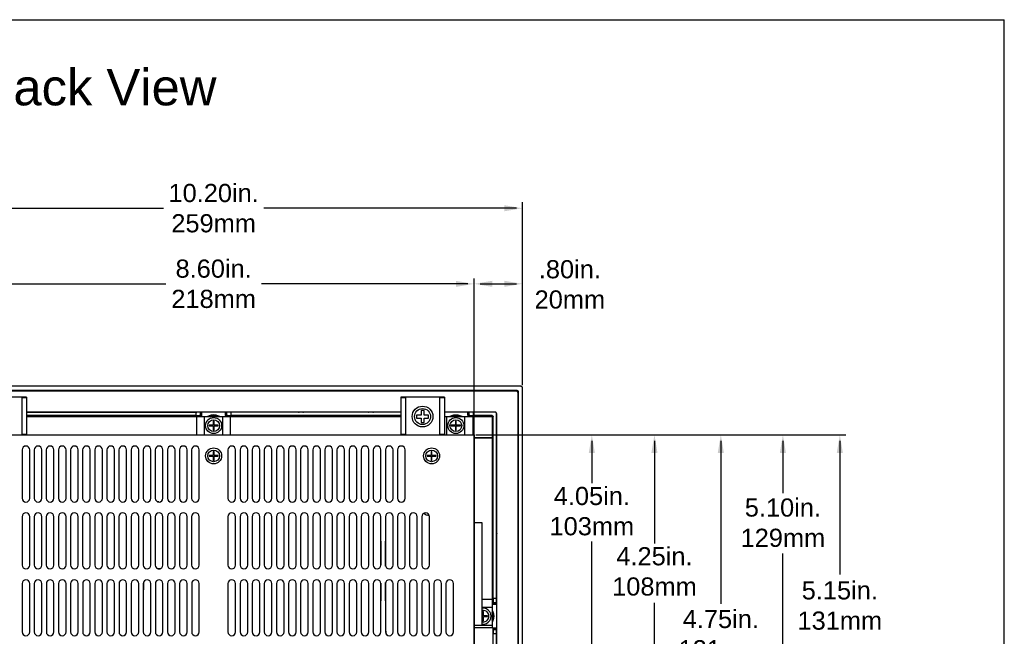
# Model space of a CAD drawing. Extents: x 85 to 134.4, y -34.1 to 29.3.
# Tile 14 of 14: x 118.2 to 134.4, y 17.2 to 27.4. Entities that reach past the tile are written whole.
import ezdxf

# ---------------------------------------------------------------- set-up
doc = ezdxf.new("R2010")
doc.units = 0
doc.header["$LTSCALE"] = 1.87
doc.header["$MEASUREMENT"] = 0
doc.layers.get('0').update_dxf_attribs({"linetype": 'CONTINUOUS'})
doc.layers.add('dim', color=7, linetype='CONTINUOUS')
doc.styles.add('ARIAL', font='ARIAL.TTF', dxfattribs={"height": 0.3})

# ---------------------------------------------------------------- blocks, each defined once
blk = doc.blocks.new('08')
at = {"linetype": 'Continuous'}
for p in [(-30.448, 44.828), (-5.968, 24.639)]:
    blk.add_line(p, (-5.968, 44.828), dxfattribs=at)
for p, q in [((-13.923, 38.788), (-13.923, 41.811)), ((-24.028, 41.711), (-19.856, 41.711)), ((-14.023, 41.711), (-18.196, 41.711)), ((-14.726, 38.018), (-14.726, 40.551)), ((-23.226, 40.461), (-19.816, 40.461)), ((-14.826, 40.461), (-18.236, 40.461)), ((-14.626, 40.462), (-14.023, 40.462)), ((-14.696, 37.968), (-10.55, 37.968)), ((-14.696, 37.968), (-9.525, 37.968)), ((-14.676, 37.968), (-8.585, 37.968)), ((-12.78, 37.868), (-12.78, 37.169)), ((-11.746, 37.868), (-11.746, 36.171)), ((-10.65, 37.868), (-10.65, 35.713)), ((-9.625, 37.868), (-9.625, 37.002)), ((-8.685, 37.868), (-8.685, 35.656)), ((-12.78, 35.822), (-12.78, 36.204)), ((-9.625, 35.3), (-9.625, 36.005)), ((-12.78, 34.016), (-12.78, 35.822)), ((-10.65, 35.713), (-10.65, 35.174)), ((-9.625, 32.973), (-9.625, 35.3)), ((-11.746, 33.815), (-11.746, 35.19))]:
    blk.add_line(p, q)
at = {"color": 7, "linetype": 'Continuous'}
for p, q in [((-14.723, 29.601), (-14.723, 39.251)), ((-13.953, 38.768), (-24.098, 38.768)), ((-13.923, 31.198), (-13.923, 38.738)), ((-14.011, 38.698), (-24.041, 38.698)), ((-24.04, 38.697), (-14.012, 38.697)), ((-24.021, 38.693), (-14.031, 38.693)), ((-22.116, 38.588), (-22.836, 38.588)), ((-22.195, 38.588), (-22.195, 37.968)), ((-22.116, 38.578), (-22.195, 38.578)), ((-22.116, 38.588), (-22.116, 37.968)), ((-15.936, 38.588), (-15.936, 37.968)), ((-15.216, 38.588), (-15.936, 38.588)), ((-15.857, 38.578), (-15.936, 38.578)), ((-15.857, 38.588), (-15.857, 37.968)), ((-15.295, 38.588), (-15.295, 37.968)), ((-15.216, 38.578), (-15.295, 38.578)), ((-15.216, 38.588), (-15.216, 37.968)), ((-14.011, 38.698), (-14.012, 38.697)), ((-14.012, 38.686), (-14.012, 38.697)), ((-14.008, 38.682), (-13.997, 38.682)), ((-14.001, 38.663), (-14.001, 31.273)), ((-13.996, 38.683), (-13.997, 38.682)), ((-13.997, 38.682), (-13.997, 31.254)), ((-13.996, 31.253), (-13.996, 38.683)), ((-15.936, 38.343), (-22.116, 38.343)), ((-22.116, 38.338), (-19.316, 38.338)), ((-19.316, 38.283), (-22.116, 38.283)), ((-22.116, 38.268), (-15.936, 38.268)), ((-21.666, 38.339), (-21.67, 38.343)), ((-21.581, 38.339), (-21.666, 38.339)), ((-21.577, 38.343), (-21.581, 38.339)), ((-20.511, 38.339), (-20.515, 38.343)), ((-20.426, 38.339), (-20.511, 38.339)), ((-20.422, 38.343), (-20.426, 38.339)), ((-19.316, 38.339), (-19.32, 38.343)), ((-19.261, 38.339), (-19.316, 38.338)), ((-19.261, 38.339), (-19.316, 38.339)), ((-19.316, 38.283), (-19.316, 38.338)), ((-19.261, 38.282), (-19.316, 38.283)), ((-19.306, 37.968), (-19.306, 38.268)), ((-19.254, 38.274), (-19.261, 38.282)), ((-19.246, 38.343), (-19.246, 38.297)), ((-19.239, 38.289), (-19.246, 38.297)), ((-19.239, 38.343), (-19.239, 38.289)), ((-19.239, 38.289), (-19.224, 38.289)), ((-19.224, 38.343), (-19.224, 38.289)), ((-19.176, 37.968), (-19.176, 38.268)), ((-18.876, 37.968), (-18.876, 38.268)), ((-18.828, 38.289), (-18.828, 38.343)), ((-18.813, 38.289), (-18.828, 38.289)), ((-18.813, 38.289), (-18.813, 38.343)), ((-18.813, 38.289), (-18.806, 38.297)), ((-18.806, 38.297), (-18.806, 38.343)), ((-18.798, 38.274), (-18.791, 38.282)), ((-18.736, 38.339), (-18.791, 38.339)), ((-18.736, 38.338), (-18.791, 38.339)), ((-18.736, 38.283), (-18.791, 38.282)), ((-18.746, 37.968), (-18.746, 38.268)), ((-18.732, 38.343), (-18.736, 38.339)), ((-15.936, 38.338), (-18.736, 38.338)), ((-18.736, 38.283), (-18.736, 38.338)), ((-15.936, 38.283), (-18.736, 38.283)), ((-17.626, 38.339), (-17.63, 38.343)), ((-17.541, 38.339), (-17.626, 38.339)), ((-17.537, 38.343), (-17.541, 38.339)), ((-16.471, 38.339), (-16.475, 38.343)), ((-16.386, 38.339), (-16.471, 38.339)), ((-16.382, 38.343), (-16.386, 38.339)), ((-15.601, 38.293), (-15.676, 38.293)), ((-15.676, 38.293), (-15.676, 38.243)), ((-15.676, 38.243), (-15.601, 38.243)), ((-15.551, 38.368), (-15.601, 38.368)), ((-15.601, 38.368), (-15.601, 38.293)), ((-15.601, 38.243), (-15.601, 38.168)), ((-15.551, 38.293), (-15.551, 38.368)), ((-15.476, 38.293), (-15.551, 38.293)), ((-15.551, 38.243), (-15.476, 38.243)), ((-15.551, 38.168), (-15.551, 38.243)), ((-15.476, 38.243), (-15.476, 38.293)), ((-14.381, 38.343), (-15.216, 38.343)), ((-15.216, 38.268), (-14.426, 38.268)), ((-15.176, 37.968), (-15.176, 38.268)), ((-14.876, 37.968), (-14.876, 38.268)), ((-14.826, 38.291), (-14.826, 38.343)), ((-14.811, 38.291), (-14.826, 38.291)), ((-14.811, 38.291), (-14.811, 38.343)), ((-14.811, 38.291), (-14.806, 38.297)), ((-14.806, 38.297), (-14.806, 38.343)), ((-14.796, 38.276), (-14.791, 38.282)), ((-14.736, 38.339), (-14.791, 38.339)), ((-14.736, 38.338), (-14.791, 38.339)), ((-14.736, 38.283), (-14.791, 38.282)), ((-14.746, 38.268), (-14.746, 37.968)), ((-14.732, 38.343), (-14.736, 38.339)), ((-14.371, 38.338), (-14.736, 38.338)), ((-14.736, 38.283), (-14.736, 38.338)), ((-14.426, 38.283), (-14.736, 38.283)), ((-14.426, 38.283), (-14.432, 38.276)), ((-14.426, 38.268), (-14.426, 37.92)), ((-14.417, 38.261), (-14.426, 38.261)), ((-14.411, 38.268), (-14.417, 38.261)), ((-14.417, 37.868), (-14.417, 38.261)), ((-14.411, 35.258), (-14.411, 38.268)), ((-14.368, 38.34), (-14.371, 38.338)), ((-14.353, 38.325), (-14.356, 38.323)), ((-14.356, 35.258), (-14.356, 38.323)), ((-14.351, 31.623), (-14.351, 38.313)), ((-19.032, 38.124), (-19.101, 38.124)), ((-19.101, 38.124), (-19.101, 38.112)), ((-19.101, 38.112), (-19.032, 38.112)), ((-19.02, 38.193), (-19.032, 38.193)), ((-19.032, 38.193), (-19.032, 38.124)), ((-19.032, 38.112), (-19.032, 38.043)), ((-19.02, 38.124), (-19.02, 38.193)), ((-18.951, 38.124), (-19.02, 38.124)), ((-19.02, 38.112), (-18.951, 38.112)), ((-19.02, 38.043), (-19.02, 38.112)), ((-18.951, 38.112), (-18.951, 38.124)), ((-15.601, 38.168), (-15.551, 38.168)), ((-15.032, 38.124), (-15.101, 38.124)), ((-15.101, 38.124), (-15.101, 38.112)), ((-15.101, 38.112), (-15.032, 38.112)), ((-15.02, 38.193), (-15.032, 38.193)), ((-15.032, 38.193), (-15.032, 38.124)), ((-15.032, 38.112), (-15.032, 38.043)), ((-15.02, 38.124), (-15.02, 38.193)), ((-14.951, 38.124), (-15.02, 38.124)), ((-15.02, 38.112), (-14.951, 38.112)), ((-15.02, 38.043), (-15.02, 38.112)), ((-14.951, 38.112), (-14.951, 38.124)), ((-23.326, 37.968), (-14.726, 37.968)), ((-22.195, 37.978), (-22.116, 37.978)), ((-19.032, 38.043), (-19.02, 38.043)), ((-15.936, 37.978), (-15.857, 37.978)), ((-15.295, 37.978), (-15.216, 37.978)), ((-15.032, 38.043), (-15.02, 38.043)), ((-14.726, 37.968), (-14.726, 31.968)), ((-14.726, 37.92), (-14.426, 37.92)), ((-14.726, 37.915), (-14.426, 37.915)), ((-14.623, 37.92), (-14.623, 37.915)), ((-14.609, 37.92), (-14.609, 37.915)), ((-14.603, 37.92), (-14.603, 37.915)), ((-14.548, 37.915), (-14.548, 37.92)), ((-14.543, 37.915), (-14.543, 37.92)), ((-14.541, 37.915), (-14.541, 37.92)), ((-14.527, 37.92), (-14.527, 37.915)), ((-14.432, 37.915), (-14.432, 37.92)), ((-14.426, 37.915), (-14.426, 34.779)), ((-14.417, 37.868), (-14.417, 35.198)), ((-14.417, 37.868), (-14.417, 37.868)), ((-22.189, 37.718), (-22.189, 36.918)), ((-22.063, 36.918), (-22.063, 37.718)), ((-21.989, 37.718), (-21.989, 36.918)), ((-21.863, 36.918), (-21.863, 37.718)), ((-21.789, 37.718), (-21.789, 36.918)), ((-21.663, 36.918), (-21.663, 37.718)), ((-21.589, 37.718), (-21.589, 36.918)), ((-21.463, 36.918), (-21.463, 37.718)), ((-21.389, 37.718), (-21.389, 36.918)), ((-21.263, 36.918), (-21.263, 37.718)), ((-21.189, 37.718), (-21.189, 36.918)), ((-21.063, 36.918), (-21.063, 37.718)), ((-20.989, 37.718), (-20.989, 36.918)), ((-20.863, 36.918), (-20.863, 37.718)), ((-20.789, 37.718), (-20.789, 36.918)), ((-20.663, 36.918), (-20.663, 37.718)), ((-20.589, 37.718), (-20.589, 36.918)), ((-20.463, 36.918), (-20.463, 37.718)), ((-20.389, 37.718), (-20.389, 36.918)), ((-20.263, 36.918), (-20.263, 37.718)), ((-20.189, 37.718), (-20.189, 36.918)), ((-20.063, 36.918), (-20.063, 37.718)), ((-19.989, 37.718), (-19.989, 36.918)), ((-19.863, 36.918), (-19.863, 37.718)), ((-19.789, 37.718), (-19.789, 36.918)), ((-19.663, 36.918), (-19.663, 37.718)), ((-19.589, 37.718), (-19.589, 36.918)), ((-19.463, 36.918), (-19.463, 37.718)), ((-19.389, 37.718), (-19.389, 36.918)), ((-19.263, 36.918), (-19.263, 37.718)), ((-19.032, 37.624), (-19.101, 37.624)), ((-19.101, 37.624), (-19.101, 37.612)), ((-19.101, 37.612), (-19.032, 37.612)), ((-19.02, 37.693), (-19.032, 37.693)), ((-19.032, 37.693), (-19.032, 37.624)), ((-19.032, 37.612), (-19.032, 37.543)), ((-19.02, 37.624), (-19.02, 37.693)), ((-18.951, 37.624), (-19.02, 37.624)), ((-19.02, 37.612), (-18.951, 37.612)), ((-19.02, 37.543), (-19.02, 37.612)), ((-18.951, 37.612), (-18.951, 37.624)), ((-18.789, 37.718), (-18.789, 36.918)), ((-18.663, 36.918), (-18.663, 37.718)), ((-18.589, 37.718), (-18.589, 36.918)), ((-18.463, 36.918), (-18.463, 37.718)), ((-18.389, 37.718), (-18.389, 36.918)), ((-18.263, 36.918), (-18.263, 37.718)), ((-18.189, 37.718), (-18.189, 36.918)), ((-18.063, 36.918), (-18.063, 37.718)), ((-17.989, 37.718), (-17.989, 36.918)), ((-17.863, 36.918), (-17.863, 37.718)), ((-17.789, 37.718), (-17.789, 36.918)), ((-17.663, 36.918), (-17.663, 37.718)), ((-17.589, 37.718), (-17.589, 36.918)), ((-17.463, 36.918), (-17.463, 37.718)), ((-17.389, 37.718), (-17.389, 36.918)), ((-17.263, 36.918), (-17.263, 37.718)), ((-17.189, 37.718), (-17.189, 36.918)), ((-17.063, 36.918), (-17.063, 37.718)), ((-16.989, 37.718), (-16.989, 36.918)), ((-16.863, 36.918), (-16.863, 37.718)), ((-16.789, 37.718), (-16.789, 36.918)), ((-16.663, 36.918), (-16.663, 37.718)), ((-16.589, 37.718), (-16.589, 36.918)), ((-16.463, 36.918), (-16.463, 37.718)), ((-16.389, 37.718), (-16.389, 36.918)), ((-16.263, 36.918), (-16.263, 37.718)), ((-16.189, 37.718), (-16.189, 36.918)), ((-16.063, 36.918), (-16.063, 37.718)), ((-15.989, 37.718), (-15.989, 36.918)), ((-15.863, 36.918), (-15.863, 37.718)), ((-15.432, 37.624), (-15.501, 37.624)), ((-15.501, 37.624), (-15.501, 37.612)), ((-15.501, 37.612), (-15.432, 37.612)), ((-15.42, 37.693), (-15.432, 37.693)), ((-15.432, 37.693), (-15.432, 37.624)), ((-15.432, 37.612), (-15.432, 37.543)), ((-15.42, 37.624), (-15.42, 37.693)), ((-15.351, 37.624), (-15.42, 37.624)), ((-15.42, 37.612), (-15.351, 37.612)), ((-15.42, 37.543), (-15.42, 37.612)), ((-15.351, 37.612), (-15.351, 37.624)), ((-14.355, 37.567), (-14.351, 37.572)), ((-14.355, 37.483), (-14.355, 37.567)), ((-19.032, 37.543), (-19.02, 37.543)), ((-15.432, 37.543), (-15.42, 37.543)), ((-14.351, 37.479), (-14.355, 37.483)), ((-22.189, 36.613), (-22.189, 35.813)), ((-22.063, 35.813), (-22.063, 36.613)), ((-21.989, 36.613), (-21.989, 35.813)), ((-21.863, 35.813), (-21.863, 36.613)), ((-21.789, 36.613), (-21.789, 35.813)), ((-21.663, 35.813), (-21.663, 36.613)), ((-21.589, 36.613), (-21.589, 35.813)), ((-21.463, 35.813), (-21.463, 36.613)), ((-21.389, 36.613), (-21.389, 35.813)), ((-21.263, 35.813), (-21.263, 36.613)), ((-21.189, 36.613), (-21.189, 35.813)), ((-21.063, 35.813), (-21.063, 36.613)), ((-20.989, 36.613), (-20.989, 35.813)), ((-20.863, 35.813), (-20.863, 36.613)), ((-20.789, 36.613), (-20.789, 35.813)), ((-20.663, 35.813), (-20.663, 36.613)), ((-20.589, 36.613), (-20.589, 35.813)), ((-20.463, 35.813), (-20.463, 36.613)), ((-20.389, 36.613), (-20.389, 35.813)), ((-20.263, 35.813), (-20.263, 36.613)), ((-20.189, 36.613), (-20.189, 35.813)), ((-20.063, 35.813), (-20.063, 36.613)), ((-19.989, 36.613), (-19.989, 35.813)), ((-19.863, 35.813), (-19.863, 36.613)), ((-19.789, 36.613), (-19.789, 35.813)), ((-19.663, 35.813), (-19.663, 36.613)), ((-19.589, 36.613), (-19.589, 35.813)), ((-19.463, 35.813), (-19.463, 36.613)), ((-19.389, 36.613), (-19.389, 35.813)), ((-19.263, 35.813), (-19.263, 36.613)), ((-18.789, 36.613), (-18.789, 35.813)), ((-18.663, 35.813), (-18.663, 36.613)), ((-18.589, 36.613), (-18.589, 35.813)), ((-18.463, 35.813), (-18.463, 36.613)), ((-18.389, 36.613), (-18.389, 35.813)), ((-18.263, 35.813), (-18.263, 36.613)), ((-18.189, 36.613), (-18.189, 35.813)), ((-18.063, 35.813), (-18.063, 36.613)), ((-17.989, 36.613), (-17.989, 35.813)), ((-17.863, 35.813), (-17.863, 36.613)), ((-17.789, 36.613), (-17.789, 35.813)), ((-17.663, 35.813), (-17.663, 36.613)), ((-17.589, 36.613), (-17.589, 35.813)), ((-17.463, 35.813), (-17.463, 36.613)), ((-17.389, 36.613), (-17.389, 35.813)), ((-17.263, 35.813), (-17.263, 36.613)), ((-17.189, 36.613), (-17.189, 35.813)), ((-17.063, 35.813), (-17.063, 36.613)), ((-16.989, 36.613), (-16.989, 35.813)), ((-16.863, 35.813), (-16.863, 36.613)), ((-16.789, 36.613), (-16.789, 35.813)), ((-16.663, 35.813), (-16.663, 36.613)), ((-16.589, 36.613), (-16.589, 35.813)), ((-16.463, 35.813), (-16.463, 36.613)), ((-16.389, 36.613), (-16.389, 35.813)), ((-16.263, 35.813), (-16.263, 36.613)), ((-16.189, 36.613), (-16.189, 35.813)), ((-16.063, 35.813), (-16.063, 36.613)), ((-15.989, 36.613), (-15.989, 35.813)), ((-15.863, 35.813), (-15.863, 36.613)), ((-15.789, 36.613), (-15.789, 35.813)), ((-15.663, 35.813), (-15.663, 36.613)), ((-15.589, 36.613), (-15.589, 35.813)), ((-15.463, 35.813), (-15.463, 36.613)), ((-14.726, 36.518), (-14.597, 36.518)), ((-14.597, 36.518), (-14.597, 34.818)), ((-14.355, 36.412), (-14.351, 36.417)), ((-14.355, 36.328), (-14.355, 36.412)), ((-14.351, 36.324), (-14.355, 36.328)), ((-16.263, 36.207), (-16.263, 35.809)), ((-16.186, 35.796), (-16.186, 36.207)), ((-19.956, 35.758), (-19.896, 35.758)), ((-19.944, 35.753), (-19.908, 35.753)), ((-22.188, 35.508), (-22.188, 34.708)), ((-22.063, 34.708), (-22.063, 35.508)), ((-21.988, 35.508), (-21.988, 34.708)), ((-21.863, 34.708), (-21.863, 35.508)), ((-21.788, 35.508), (-21.788, 34.708)), ((-21.663, 34.708), (-21.663, 35.508)), ((-21.588, 35.508), (-21.588, 34.708)), ((-21.463, 34.708), (-21.463, 35.508)), ((-21.388, 35.508), (-21.388, 34.708)), ((-21.263, 34.708), (-21.263, 35.508)), ((-21.188, 35.508), (-21.188, 34.708)), ((-21.063, 34.708), (-21.063, 35.508)), ((-20.988, 35.508), (-20.988, 34.708)), ((-20.863, 34.708), (-20.863, 35.508)), ((-20.788, 35.508), (-20.788, 34.708)), ((-20.663, 34.708), (-20.663, 35.508)), ((-20.588, 35.508), (-20.588, 34.708)), ((-20.463, 34.708), (-20.463, 35.508)), ((-20.388, 35.508), (-20.388, 34.708)), ((-20.263, 34.708), (-20.263, 35.508)), ((-20.188, 35.508), (-20.188, 34.708)), ((-20.186, 35.524), (-20.186, 35.403)), ((-20.063, 34.708), (-20.063, 35.508)), ((-19.988, 35.508), (-19.988, 34.708)), ((-19.863, 34.708), (-19.863, 35.508)), ((-19.788, 35.508), (-19.788, 34.708)), ((-19.663, 34.708), (-19.663, 35.508)), ((-19.588, 35.508), (-19.588, 34.708)), ((-19.463, 34.708), (-19.463, 35.508)), ((-19.388, 35.508), (-19.388, 34.708)), ((-19.263, 34.708), (-19.263, 35.508)), ((-18.789, 35.508), (-18.789, 34.708)), ((-18.663, 34.708), (-18.663, 35.508)), ((-18.589, 35.508), (-18.589, 34.708)), ((-18.463, 34.708), (-18.463, 35.508)), ((-18.389, 35.508), (-18.389, 34.708)), ((-18.263, 34.708), (-18.263, 35.508)), ((-18.189, 35.508), (-18.189, 34.708)), ((-18.063, 34.708), (-18.063, 35.508)), ((-17.989, 35.508), (-17.989, 34.708)), ((-17.863, 34.708), (-17.863, 35.508)), ((-17.789, 35.508), (-17.789, 34.708)), ((-17.663, 34.708), (-17.663, 35.508)), ((-17.589, 35.508), (-17.589, 34.708)), ((-17.463, 34.708), (-17.463, 35.508)), ((-17.389, 35.508), (-17.389, 34.708)), ((-17.263, 34.708), (-17.263, 35.508)), ((-17.189, 35.508), (-17.189, 34.708)), ((-17.063, 34.708), (-17.063, 35.508)), ((-16.989, 35.508), (-16.989, 34.708)), ((-16.863, 34.708), (-16.863, 35.508)), ((-16.789, 35.508), (-16.789, 34.708)), ((-16.663, 34.708), (-16.663, 35.508)), ((-16.589, 35.508), (-16.589, 34.708)), ((-16.463, 34.708), (-16.463, 35.508)), ((-16.389, 35.508), (-16.389, 34.708)), ((-16.263, 35.512), (-16.263, 35.222)), ((-16.263, 34.708), (-16.263, 35.508)), ((-16.189, 35.508), (-16.189, 34.708)), ((-16.186, 35.222), (-16.186, 35.525)), ((-16.063, 34.708), (-16.063, 35.508)), ((-15.989, 35.508), (-15.989, 34.708)), ((-15.863, 34.708), (-15.863, 35.508)), ((-15.789, 35.508), (-15.789, 34.708)), ((-15.663, 34.708), (-15.663, 35.508)), ((-15.589, 35.508), (-15.589, 34.708)), ((-15.463, 34.708), (-15.463, 35.508)), ((-15.389, 35.508), (-15.389, 34.708)), ((-15.263, 34.708), (-15.263, 35.508)), ((-15.189, 35.508), (-15.189, 34.708)), ((-15.063, 34.708), (-15.063, 35.508)), ((-20.186, 35.403), (-20.188, 35.403)), ((-14.597, 35.248), (-14.426, 35.248)), ((-14.426, 35.198), (-14.417, 35.198)), ((-14.417, 35.198), (-14.412, 35.203)), ((-14.411, 35.258), (-14.412, 35.203)), ((-14.356, 35.258), (-14.411, 35.258)), ((-14.402, 35.183), (-14.397, 35.188)), ((-14.402, 35.183), (-14.351, 35.183)), ((-14.402, 35.168), (-14.351, 35.168)), ((-14.351, 35.188), (-14.397, 35.188)), ((-14.356, 35.258), (-14.355, 35.202)), ((-14.355, 35.257), (-14.351, 35.262)), ((-14.355, 35.202), (-14.355, 35.257)), ((-14.597, 35.118), (-14.426, 35.118)), ((-14.582, 34.974), (-14.597, 34.974)), ((-14.597, 34.962), (-14.582, 34.962)), ((-14.57, 35.043), (-14.582, 35.043)), ((-14.582, 35.043), (-14.582, 34.974)), ((-14.582, 34.962), (-14.582, 34.893)), ((-14.57, 34.974), (-14.57, 35.043)), ((-14.501, 34.974), (-14.57, 34.974)), ((-14.57, 34.962), (-14.501, 34.962)), ((-14.57, 34.893), (-14.57, 34.962)), ((-14.501, 34.962), (-14.501, 34.974)), ((-14.726, 34.818), (-14.426, 34.818)), ((-14.582, 34.893), (-14.57, 34.893)), ((-16.176, 34.698), (-16.188, 34.698)), ((-16.176, 34.67), (-16.176, 34.718)), ((-14.726, 34.779), (-14.417, 34.779)), ((-14.417, 34.779), (-14.417, 34.586)), ((-14.417, 34.738), (-14.412, 34.732)), ((-14.412, 34.732), (-14.411, 34.678)), ((-14.411, 31.668), (-14.411, 34.678)), ((-14.356, 34.678), (-14.411, 34.678)), ((-14.351, 34.768), (-14.402, 34.768)), ((-14.402, 34.753), (-14.397, 34.748)), ((-14.351, 34.753), (-14.402, 34.753)), ((-14.397, 34.748), (-14.351, 34.748)), ((-14.355, 34.733), (-14.356, 34.678)), ((-14.356, 31.613), (-14.356, 34.678)), ((-14.355, 34.678), (-14.355, 34.733)), ((-14.351, 34.674), (-14.355, 34.678))]:
    blk.add_line(p, q, dxfattribs=at)
for points in [[(-13.923, 38.738), (-13.924, 38.744), (-13.926, 38.749), (-13.929, 38.754), (-13.932, 38.759), (-13.937, 38.763), (-13.942, 38.765), (-13.948, 38.767), (-13.953, 38.768)], [(-14.012, 38.697), (-14.006, 38.696), (-14.001, 38.692), (-13.998, 38.688), (-13.997, 38.682)], [(-14.011, 38.698), (-14.006, 38.697), (-14.002, 38.695), (-13.999, 38.692), (-13.997, 38.687), (-13.996, 38.683)], [(-19.254, 38.274), (-20.435, 38.275), (-21.616, 38.275), (-22.116, 38.275)], [(-21.666, 38.339), (-21.662, 38.339), (-21.659, 38.34), (-21.656, 38.342), (-21.656, 38.343)], [(-21.591, 38.343), (-21.59, 38.342), (-21.587, 38.34), (-21.584, 38.339), (-21.581, 38.339)], [(-20.511, 38.339), (-20.507, 38.339), (-20.504, 38.34), (-20.501, 38.342), (-20.501, 38.343)], [(-20.436, 38.343), (-20.435, 38.342), (-20.432, 38.34), (-20.429, 38.339), (-20.426, 38.339)], [(-19.316, 38.339), (-19.312, 38.339), (-19.309, 38.34), (-19.306, 38.342), (-19.306, 38.343)], [(-19.251, 38.343), (-19.251, 38.342), (-19.256, 38.34), (-19.261, 38.339)], [(-19.261, 38.282), (-19.256, 38.283), (-19.252, 38.285), (-19.249, 38.288), (-19.246, 38.292), (-19.246, 38.297)], [(-19.239, 38.289), (-19.239, 38.287), (-19.239, 38.285), (-19.241, 38.282), (-19.242, 38.28), (-19.244, 38.278), (-19.246, 38.276), (-19.249, 38.275), (-19.251, 38.275), (-19.254, 38.274)], [(-19.254, 38.274), (-19.254, 38.273), (-19.254, 38.27), (-19.254, 38.268)], [(-19.224, 38.289), (-19.224, 38.285), (-19.225, 38.28), (-19.227, 38.275), (-19.231, 38.27), (-19.233, 38.268)], [(-19.129, 38.268), (-19.122, 38.273), (-19.092, 38.288), (-19.059, 38.297), (-19.026, 38.301), (-18.992, 38.297), (-18.96, 38.288), (-18.93, 38.273), (-18.922, 38.268)], [(-19.099, 38.268), (-19.086, 38.274), (-19.057, 38.283), (-19.026, 38.286), (-18.995, 38.283), (-18.965, 38.274), (-18.952, 38.268)], [(-18.819, 38.268), (-18.821, 38.27), (-18.824, 38.275), (-18.826, 38.279), (-18.828, 38.284), (-18.828, 38.289)], [(-18.798, 38.274), (-18.8, 38.275), (-18.803, 38.275), (-18.805, 38.276), (-18.807, 38.278), (-18.809, 38.28), (-18.811, 38.282), (-18.812, 38.284), (-18.813, 38.287), (-18.813, 38.289)], [(-18.806, 38.297), (-18.805, 38.292), (-18.803, 38.288), (-18.8, 38.285), (-18.796, 38.283), (-18.791, 38.282)], [(-18.791, 38.339), (-18.796, 38.34), (-18.8, 38.342), (-18.801, 38.343)], [(-15.936, 38.275), (-16.436, 38.275), (-17.617, 38.275), (-18.798, 38.274)], [(-18.798, 38.274), (-18.798, 38.273), (-18.798, 38.27), (-18.798, 38.268)], [(-18.746, 38.343), (-18.745, 38.342), (-18.742, 38.34), (-18.739, 38.339), (-18.736, 38.339)], [(-17.626, 38.339), (-17.622, 38.339), (-17.619, 38.34), (-17.616, 38.342), (-17.616, 38.343)], [(-17.551, 38.343), (-17.55, 38.342), (-17.547, 38.34), (-17.544, 38.339), (-17.541, 38.339)], [(-16.471, 38.339), (-16.467, 38.339), (-16.464, 38.34), (-16.461, 38.342), (-16.461, 38.343)], [(-16.396, 38.343), (-16.395, 38.342), (-16.392, 38.34), (-16.389, 38.339), (-16.386, 38.339)], [(-15.126, 38.268), (-15.121, 38.272), (-15.091, 38.287), (-15.059, 38.296), (-15.025, 38.299), (-14.992, 38.296), (-14.959, 38.287), (-14.929, 38.272), (-14.924, 38.268)], [(-15.096, 38.268), (-15.086, 38.273), (-15.057, 38.281), (-15.026, 38.284), (-14.995, 38.281), (-14.965, 38.273), (-14.955, 38.268)], [(-14.815, 38.268), (-14.815, 38.268), (-14.819, 38.272), (-14.822, 38.276), (-14.824, 38.281), (-14.825, 38.286), (-14.826, 38.291)], [(-14.796, 38.276), (-14.799, 38.276), (-14.801, 38.277), (-14.804, 38.278), (-14.806, 38.279), (-14.808, 38.281), (-14.809, 38.283), (-14.811, 38.286), (-14.811, 38.288), (-14.811, 38.291)], [(-14.806, 38.297), (-14.805, 38.292), (-14.803, 38.288), (-14.8, 38.285), (-14.796, 38.283), (-14.791, 38.282)], [(-14.791, 38.339), (-14.796, 38.34), (-14.8, 38.342), (-14.801, 38.343)], [(-14.432, 38.276), (-14.554, 38.276), (-14.675, 38.276), (-14.796, 38.276)], [(-14.796, 38.276), (-14.796, 38.275), (-14.796, 38.271), (-14.796, 38.268)], [(-14.746, 38.343), (-14.745, 38.342), (-14.742, 38.34), (-14.739, 38.339), (-14.736, 38.339)], [(-14.432, 38.276), (-14.432, 38.275), (-14.432, 38.273), (-14.432, 38.27), (-14.432, 38.268)], [(-14.432, 38.276), (-14.427, 38.275), (-14.422, 38.272)], [(-14.426, 38.283), (-14.421, 38.282), (-14.417, 38.28), (-14.414, 38.277), (-14.412, 38.272), (-14.411, 38.268)], [(-14.422, 38.272), (-14.418, 38.267), (-14.417, 38.261)], [(-14.356, 38.323), (-14.357, 38.327), (-14.359, 38.332), (-14.362, 38.335), (-14.366, 38.337), (-14.371, 38.338)], [(-14.426, 37.868), (-14.423, 37.868), (-14.42, 37.868), (-14.418, 37.868), (-14.417, 37.868)], [(-14.417, 37.868), (-14.418, 37.868), (-14.422, 37.868), (-14.426, 37.868)], [(-14.355, 37.567), (-14.354, 37.564), (-14.353, 37.561), (-14.351, 37.558), (-14.351, 37.558)], [(-14.351, 37.493), (-14.351, 37.492), (-14.353, 37.489), (-14.354, 37.486), (-14.355, 37.483)], [(-14.355, 36.412), (-14.354, 36.409), (-14.353, 36.406), (-14.351, 36.403), (-14.351, 36.403)], [(-14.351, 36.338), (-14.351, 36.337), (-14.353, 36.334), (-14.354, 36.331), (-14.355, 36.328)], [(-14.426, 35.179), (-14.424, 35.177), (-14.419, 35.173), (-14.414, 35.17), (-14.408, 35.168), (-14.402, 35.168)], [(-14.417, 35.198), (-14.417, 35.195), (-14.416, 35.193), (-14.415, 35.19), (-14.413, 35.187), (-14.411, 35.185), (-14.408, 35.184), (-14.405, 35.183), (-14.402, 35.183)], [(-14.412, 35.203), (-14.411, 35.198), (-14.409, 35.194), (-14.406, 35.19), (-14.401, 35.188), (-14.397, 35.188)], [(-14.402, 35.168), (-14.402, 35.173), (-14.402, 35.178), (-14.402, 35.181), (-14.402, 35.183)], [(-14.355, 35.257), (-14.354, 35.254), (-14.353, 35.251), (-14.351, 35.248), (-14.351, 35.248)], [(-14.351, 35.193), (-14.352, 35.193), (-14.354, 35.198), (-14.355, 35.202)], [(-14.426, 34.868), (-14.422, 34.872), (-14.407, 34.902), (-14.398, 34.934), (-14.395, 34.968), (-14.398, 35.001), (-14.408, 35.034), (-14.423, 35.064), (-14.426, 35.068)], [(-14.426, 34.899), (-14.421, 34.908), (-14.413, 34.937), (-14.41, 34.968), (-14.413, 34.999), (-14.421, 35.028), (-14.426, 35.037)], [(-14.402, 34.768), (-14.407, 34.768), (-14.412, 34.766), (-14.417, 34.764)], [(-14.402, 34.753), (-14.405, 34.753), (-14.407, 34.752), (-14.41, 34.751), (-14.412, 34.749), (-14.415, 34.746), (-14.416, 34.744), (-14.417, 34.741)], [(-14.397, 34.748), (-14.401, 34.747), (-14.406, 34.745), (-14.409, 34.742), (-14.411, 34.738), (-14.412, 34.732)], [(-14.402, 34.768), (-14.402, 34.762), (-14.402, 34.757), (-14.402, 34.754), (-14.402, 34.753)], [(-14.355, 34.733), (-14.354, 34.738), (-14.352, 34.742), (-14.351, 34.743)], [(-14.351, 34.688), (-14.351, 34.687), (-14.353, 34.684), (-14.354, 34.681), (-14.355, 34.678)]]:
    blk.add_lwpolyline(points, dxfattribs=at)
for centre, radius in [((-15.576, 38.268), 0.172), ((-15.576, 38.268), 0.132), ((-19.026, 38.118), 0.132), ((-19.026, 38.118), 0.097), ((-15.026, 38.118), 0.132), ((-15.026, 38.118), 0.097), ((-19.026, 37.618), 0.132), ((-15.426, 37.618), 0.132), ((-19.026, 37.618), 0.097), ((-15.426, 37.618), 0.097)]:
    blk.add_circle(centre, radius, dxfattribs=at)
for centre, radius, start, end in [((-14.031, 38.663), 0.03, 0, 90), ((-19.026, 38.118), 0.163, 67.5639, 112.4361), ((-15.026, 38.118), 0.163, 67.5639, 112.4361), ((-14.381, 38.313), 0.03, 0, 90), ((-22.126, 37.718), 0.063, 0, 180), ((-21.926, 37.718), 0.063, 0, 180), ((-21.726, 37.718), 0.063, 0, 180), ((-21.526, 37.718), 0.063, 0, 180), ((-21.326, 37.718), 0.063, 0, 180), ((-21.126, 37.718), 0.063, 0, 180), ((-20.926, 37.718), 0.063, 0, 180), ((-20.726, 37.718), 0.063, 0, 180), ((-20.526, 37.718), 0.063, 0, 180), ((-20.326, 37.718), 0.063, 0, 180), ((-20.126, 37.718), 0.063, 0, 180), ((-19.926, 37.718), 0.063, 0, 180), ((-19.726, 37.718), 0.063, 0, 180), ((-19.526, 37.718), 0.063, 0, 180), ((-19.326, 37.718), 0.063, 0, 180), ((-18.726, 37.718), 0.063, 0, 180), ((-18.526, 37.718), 0.063, 0, 180), ((-18.326, 37.718), 0.063, 0, 180), ((-18.126, 37.718), 0.063, 0, 180), ((-17.926, 37.718), 0.063, 0, 180), ((-17.726, 37.718), 0.063, 0, 180), ((-17.526, 37.718), 0.063, 0, 180), ((-17.326, 37.718), 0.063, 0, 180), ((-17.126, 37.718), 0.063, 0, 180), ((-16.926, 37.718), 0.063, 0, 180), ((-16.726, 37.718), 0.063, 0, 180), ((-16.526, 37.718), 0.063, 0, 180), ((-16.326, 37.718), 0.063, 0, 180), ((-16.126, 37.718), 0.063, 0, 180), ((-15.926, 37.718), 0.063, 0, 180), ((-22.126, 36.918), 0.063, 180, 0), ((-21.926, 36.918), 0.063, 180, 0), ((-21.726, 36.918), 0.063, 180, 0), ((-21.526, 36.918), 0.063, 180, 0), ((-21.326, 36.918), 0.063, 180, 0), ((-21.126, 36.918), 0.063, 180, 0), ((-20.926, 36.918), 0.063, 180, 0), ((-20.726, 36.918), 0.063, 180, 0), ((-20.526, 36.918), 0.063, 180, 0), ((-20.326, 36.918), 0.063, 180, 0), ((-20.126, 36.918), 0.063, 180, 0), ((-19.926, 36.918), 0.063, 180, 0), ((-19.726, 36.918), 0.063, 180, 0), ((-19.526, 36.918), 0.063, 180, 0), ((-19.326, 36.918), 0.063, 180, 0), ((-18.726, 36.918), 0.063, 180, 0), ((-18.526, 36.918), 0.063, 180, 0), ((-18.326, 36.918), 0.063, 180, 0), ((-18.126, 36.918), 0.063, 180, 0), ((-17.926, 36.918), 0.063, 180, 0), ((-17.726, 36.918), 0.063, 180, 0), ((-17.526, 36.918), 0.063, 180, 0), ((-17.326, 36.918), 0.063, 180, 0), ((-17.126, 36.918), 0.063, 180, 0), ((-16.926, 36.918), 0.063, 180, 0), ((-16.726, 36.918), 0.063, 180, 0), ((-16.526, 36.918), 0.063, 180, 0), ((-16.326, 36.918), 0.063, 180, 0), ((-16.126, 36.918), 0.063, 180, 0), ((-15.926, 36.918), 0.063, 180, 0), ((-19.971, 36.768), 0.097, 64.5188, 82.0527), ((-22.126, 36.613), 0.063, 0, 180), ((-21.926, 36.613), 0.063, 0, 180), ((-21.726, 36.613), 0.063, 0, 180), ((-21.526, 36.613), 0.063, 0, 180), ((-21.326, 36.613), 0.063, 0, 180), ((-21.126, 36.613), 0.063, 0, 180), ((-20.926, 36.613), 0.063, 0, 180), ((-20.726, 36.613), 0.063, 0, 180), ((-20.526, 36.613), 0.063, 0, 180), ((-20.326, 36.613), 0.063, 0, 180), ((-20.126, 36.613), 0.063, 0, 180), ((-19.926, 36.613), 0.063, 0, 180), ((-19.726, 36.613), 0.063, 0, 180), ((-19.526, 36.613), 0.063, 0, 180), ((-19.326, 36.613), 0.063, 0, 180), ((-18.726, 36.613), 0.063, 0, 180), ((-18.526, 36.613), 0.063, 0, 180), ((-18.326, 36.613), 0.063, 0, 180), ((-18.126, 36.613), 0.063, 0, 180), ((-17.926, 36.613), 0.063, 0, 180), ((-17.726, 36.613), 0.063, 0, 180), ((-17.526, 36.613), 0.063, 0, 180), ((-17.326, 36.613), 0.063, 0, 180), ((-17.126, 36.613), 0.063, 0, 180), ((-16.926, 36.613), 0.063, 0, 180), ((-16.726, 36.613), 0.063, 0, 180), ((-16.526, 36.613), 0.063, 0, 180), ((-16.326, 36.613), 0.063, 0, 180), ((-16.126, 36.613), 0.063, 0, 180), ((-15.926, 36.613), 0.063, 0, 180), ((-15.726, 36.613), 0.063, 0, 180), ((-15.526, 36.613), 0.063, 0, 180), ((-15.466, 36.768), 0.132, 228.4896, 269.1811), ((-22.126, 35.813), 0.063, 180, 0), ((-21.926, 35.813), 0.063, 180, 0), ((-21.726, 35.813), 0.063, 180, 0), ((-21.526, 35.813), 0.063, 180, 0), ((-21.326, 35.813), 0.063, 180, 0), ((-21.126, 35.813), 0.063, 180, 0), ((-20.926, 35.813), 0.063, 180, 0), ((-20.726, 35.813), 0.063, 180, 0), ((-20.526, 35.813), 0.063, 180, 0), ((-20.326, 35.813), 0.063, 180, 0), ((-20.126, 35.813), 0.063, 180, 0), ((-19.926, 35.813), 0.063, 180, 0), ((-19.726, 35.813), 0.063, 180, 0), ((-19.526, 35.813), 0.063, 180, 0), ((-19.326, 35.813), 0.063, 180, 0), ((-18.726, 35.813), 0.063, 180, 0), ((-18.526, 35.813), 0.063, 180, 0), ((-18.326, 35.813), 0.063, 180, 0), ((-18.126, 35.813), 0.063, 180, 0), ((-17.926, 35.813), 0.063, 180, 0), ((-17.726, 35.813), 0.063, 180, 0), ((-17.526, 35.813), 0.063, 180, 0), ((-17.326, 35.813), 0.063, 180, 0), ((-17.126, 35.813), 0.063, 180, 0), ((-16.926, 35.813), 0.063, 180, 0), ((-16.726, 35.813), 0.063, 180, 0), ((-16.526, 35.813), 0.063, 180, 0), ((-16.326, 35.813), 0.063, 180, 0), ((-16.126, 35.813), 0.063, 180, 0), ((-15.926, 35.813), 0.063, 180, 0), ((-15.726, 35.813), 0.063, 180, 0), ((-15.526, 35.813), 0.063, 180, 0), ((-22.126, 35.508), 0.0625, 0, 180), ((-21.926, 35.508), 0.0625, 0, 180), ((-21.726, 35.508), 0.0625, 0, 180), ((-21.526, 35.508), 0.0625, 0, 180), ((-21.326, 35.508), 0.0625, 0, 180), ((-21.126, 35.508), 0.0625, 0, 180), ((-20.926, 35.508), 0.0625, 0, 180), ((-20.726, 35.508), 0.0625, 0, 180), ((-20.526, 35.508), 0.0625, 0, 180), ((-20.326, 35.508), 0.0625, 0, 180), ((-20.126, 35.508), 0.0625, 0, 180), ((-19.926, 35.508), 0.0625, 0, 180), ((-19.726, 35.508), 0.0625, 0, 180), ((-19.526, 35.508), 0.0625, 0, 180), ((-19.326, 35.508), 0.0625, 0, 180), ((-18.726, 35.508), 0.063, 0, 180), ((-18.526, 35.508), 0.063, 0, 180), ((-18.326, 35.508), 0.063, 0, 180), ((-18.126, 35.508), 0.063, 0, 180), ((-17.926, 35.508), 0.063, 0, 180), ((-17.726, 35.508), 0.063, 0, 180), ((-17.526, 35.508), 0.063, 0, 180), ((-17.326, 35.508), 0.063, 0, 180), ((-17.126, 35.508), 0.063, 0, 180), ((-16.926, 35.508), 0.063, 0, 180), ((-16.726, 35.508), 0.063, 0, 180), ((-16.526, 35.508), 0.063, 0, 180), ((-16.326, 35.508), 0.063, 0, 180), ((-16.126, 35.508), 0.063, 0, 180), ((-15.926, 35.508), 0.063, 0, 180), ((-15.726, 35.508), 0.063, 0, 180), ((-15.526, 35.508), 0.063, 0, 180), ((-15.326, 35.508), 0.063, 0, 180), ((-15.126, 35.508), 0.063, 0, 180), ((-14.576, 34.968), 0.132, 260.8377, 99.1623), ((-14.576, 34.968), 0.097, 257.4861, 102.5139), ((-14.576, 34.968), 0.163, 337.5639, 22.4361), ((-22.126, 34.708), 0.0625, 180, 0), ((-21.926, 34.708), 0.0625, 180, 0), ((-21.726, 34.708), 0.0625, 180, 0), ((-21.526, 34.708), 0.0625, 180, 0), ((-21.326, 34.708), 0.0625, 180, 0), ((-21.126, 34.708), 0.0625, 180, 0), ((-20.926, 34.708), 0.0625, 180, 0), ((-20.726, 34.708), 0.0625, 180, 0), ((-20.526, 34.708), 0.0625, 180, 0), ((-20.326, 34.708), 0.0625, 180, 0), ((-20.126, 34.708), 0.0625, 180, 0), ((-19.926, 34.708), 0.0625, 180, 0), ((-19.726, 34.708), 0.0625, 180, 0), ((-19.526, 34.708), 0.0625, 180, 0), ((-19.326, 34.708), 0.0625, 180, 0), ((-18.726, 34.708), 0.063, 180, 0), ((-18.526, 34.708), 0.063, 180, 0), ((-18.326, 34.708), 0.063, 180, 0), ((-18.126, 34.708), 0.063, 180, 0), ((-17.926, 34.708), 0.063, 180, 0), ((-17.726, 34.708), 0.063, 180, 0), ((-17.526, 34.708), 0.063, 180, 0), ((-17.326, 34.708), 0.063, 180, 0), ((-17.126, 34.708), 0.063, 180, 0), ((-16.926, 34.708), 0.063, 180, 0), ((-16.726, 34.708), 0.063, 180, 0), ((-16.526, 34.708), 0.063, 180, 0), ((-16.326, 34.708), 0.063, 180, 0), ((-16.126, 34.708), 0.063, 180, 0), ((-15.926, 34.708), 0.063, 180, 0), ((-15.726, 34.708), 0.063, 180, 0), ((-15.526, 34.708), 0.063, 180, 0), ((-15.326, 34.708), 0.063, 180, 0), ((-15.126, 34.708), 0.063, 180, 0)]:
    blk.add_arc(centre, radius, start, end, dxfattribs=at)
for points in [[(-14.223, 41.761), (-14.223, 41.661), (-13.923, 41.711)], [(-15.026, 40.511), (-15.026, 40.411), (-14.726, 40.461)], [(-14.426, 40.512), (-14.426, 40.412), (-14.726, 40.462)], [(-14.223, 40.512), (-14.223, 40.412), (-13.923, 40.462)], [(-12.83, 37.668), (-12.73, 37.668), (-12.78, 37.968)], [(-11.796, 37.668), (-11.696, 37.668), (-11.746, 37.968)], [(-10.7, 37.668), (-10.6, 37.668), (-10.65, 37.968)], [(-9.675, 37.668), (-9.575, 37.668), (-9.625, 37.968)], [(-8.735, 37.668), (-8.635, 37.668), (-8.685, 37.968)]]:
    blk.add_solid(points)
at = {"char_height": 0.3, "attachment_point": 5, "style": 'ARIAL'}
for s, insert in [('10.20in.\\P259mm', (-19.026, 41.711)), ('8.60in.\\P218mm', (-19.026, 40.461)), ('.80in.\\P20mm', (-13.143, 40.451)), ('4.05in.\\P103mm', (-12.78, 36.703)), ('5.10in.\\P129mm', (-9.625, 36.512)), ('4.25in.\\P108mm', (-11.746, 35.707)), ('5.15in.\\P131mm', (-8.685, 35.143)), ('4.75in.\\P121mm', (-10.65, 34.672))]:
    blk.add_mtext(s, dxfattribs=dict(at, insert=insert))
at = {"layer": 'dim', "insert": (-29.554, 44.012), "char_height": 0.6, "attachment_point": 1}
blk.add_mtext('{\\fArial|b0|i0|c0|p34;PA08S & PA08T  Back View}', dxfattribs=at)

msp = doc.modelspace()

# ---------------------------------------------------------------- block references
msp.add_blockref('08', (140.399, -17.442))

doc.saveas('drawing.dxf')
